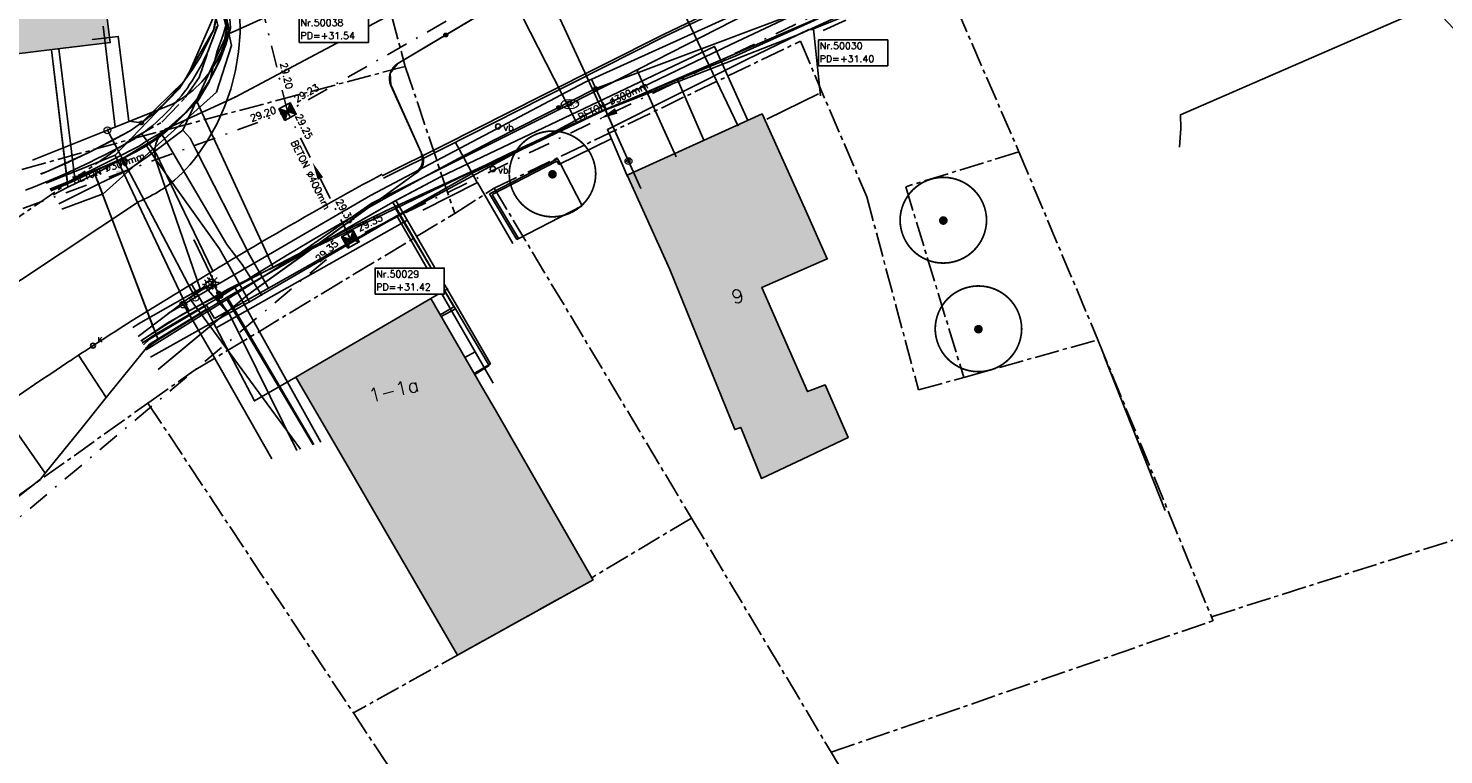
# Model space of a CAD drawing. Header units: metres. Extents: x 202952 to 203755, y 349031 to 349702.
# Tile 3 of 84: x 203058 to 203140, y 349266 to 349308. Entities that reach past the tile are written whole.
import ezdxf
from ezdxf.enums import TextEntityAlignment as Align

# ---------------------------------------------------------------- set-up
doc = ezdxf.new("R2010")
doc.units = ezdxf.units.M
doc.linetypes.add('1-200 CENTER', pattern=[4.28625, 2.8575, -0.47625, 0.47625, -0.47625])
doc.linetypes.add('1-200 DASHDOT', pattern=[2.54, 1.27, -0.635, 0, -0.635])
for name, color, linetype in [('bgt.onbegroeidterreindeel', 252, 'Continuous'), ('PH-ALG-WERKGRENS', 3, '1-200 WERKGRENS'), ('PH-BEST-BEBOUWING', 1, 'Continuous'), ('PH-BEST-BEBOUWING-ARCERING', 254, 'Continuous'), ('PH-BEST-HAAG-VERWIJDEREN', 96, '1-200 BLOKHAAG'), ('PH-BEST-HUISNUMMER', 7, 'Continuous'), ('PH-BEST-KADASTRALE-GRENS', 240, '1-200 CENTER'), ('PH-BEST-KL-DATA_EUROFIBER', 115, '1-200 EUROFIBER'), ('PH-BEST-KL-DATA_GEBROERDES van donk', 115, '1-200 DATA'), ('PH-BEST-KL-DATA_KPN', 115, '1-200 TELEFONIE-KPN'), ('PH-BEST-KL-DATA_ZIGGO BV', 115, '1-200 ZIGGO'), ('PH-BEST-KL-ET_MIDDENSPANNING_ENEXIS', 115, '1-200 MIDDENSPANNING'), ('PH-BEST-KL-GAS_HOGEDRUK_ENEXIS', 115, '1-200 GASLEIDING HOGE DRUK'), ('PH-BEST-KL-GAS_LAGEDRUK_ENEXIS', 115, '1-200 GASLEIDING LAGE DRUK'), ('PH-BEST-KL-LAAGSPANNING-ENEXIS', 115, '1-200 LAAGSPANNING'), ('PH-BEST-KL-WATER-WML', 115, '1-200 WML'), ('PH-BEST-KL-WATER-WML-buiten gebruik', 11, '1-200 WML'), ('PH-BEST-KOLK', 8, 'Continuous'), ('PH-BEST-LICHTMAST-HANDHAVENB', 6, 'Continuous'), ('PH-BEST-PUT-HANDHAVEN', 44, 'Continuous'), ('PH-BEST-RIO-HANDHAVEN-GEMENGD', 44, '1-200 DASHDOT'), ('PH-BEST-RIO-TEKST', 8, 'Continuous'), ('PH-BEST-RIO-TEKST-PUTTENSTAAT', 8, 'Continuous'), ('PH-BEST-RIO-TEKST-VLOEIVLAK', 8, 'Continuous'), ('PH-BEST-WEGDEEL', 254, 'Continuous'), ('PH-INM-BOOM-HANDHAVEN', 96, 'Continuous'), ('PH-INM-BRANDKRAAN', 6, 'Continuous'), ('PH-INM-KANTVERHARDING', 9, 'Continuous'), ('PH-INM-VERKEERSBORD', 6, 'Continuous')]:
    doc.layers.add(name, color=color, linetype=linetype)
doc.styles.add('ISO', font='ISO')
doc.styles.add('NLCS-ISO', font='txt')
doc.styles.add('RDL_MAATVOERING', font='romans.shx')
doc.styles.add('ROMANS', font='romans.shx')
doc.linetypes.add('1-200 BLOKHAAG', pattern='A,0,-0.035,[1,Gras.shx,S=5,R=0,X=0,Y=0.0025],-0.475', length=0.51)
doc.linetypes.add('1-200 DATA', pattern='A,1.5,-0.6,["DATA",ROMANS,S=0.24,R=0,X=-0.5,Y=-0.12],-0.3', length=2.4)
doc.linetypes.add('1-200 EUROFIBER', pattern='A,1.5,-0.6,["EURO",ROMANS,S=0.24,R=0,X=-0.5,Y=-0.12],-0.65', length=2.75)
doc.linetypes.add('1-200 GASLEIDING HOGE DRUK', pattern='A,1.5,-0.6,["GAS HD",ROMANS,S=0.24,R=0,X=-0.5,Y=-0.12],-1.1', length=3.2)
doc.linetypes.add('1-200 GASLEIDING LAGE DRUK', pattern='A,1.5,-0.6,["GAS LD",ROMANS,S=0.24,R=0,X=-0.5,Y=-0.12],-1', length=3.1)
doc.linetypes.add('1-200 LAAGSPANNING', pattern='A,1.5,-0.6,["LS",ROMANS,S=0.24,R=0,X=-0.45,Y=-0.12],-0.05', length=2.15)
doc.linetypes.add('1-200 MIDDENSPANNING', pattern='A,1.5,-0.6,["MS",ROMANS,S=0.24,R=0,X=-0.5,Y=-0.12],-0.05', length=2.15)
doc.linetypes.add('1-200 TELEFONIE-KPN', pattern='A,1.5,-0.6,["KPN",ROMANS,S=0.24,R=0,X=-0.5,Y=-0.12],-0.3', length=2.4)
doc.linetypes.add('1-200 WERKGRENS', pattern='A,1.5,-0.6,["WERK",ROMANS,S=0.24,R=0,X=-0.5,Y=-0.12],-0.45', length=2.55)
doc.linetypes.add('1-200 WML', pattern='A,1.5,-0.6,["WML",ROMANS,S=0.24,R=0,X=-0.5,Y=-0.12],-0.3', length=2.4)
doc.linetypes.add('1-200 ZIGGO', pattern='A,1.5,-0.6,["ZIGGO",ROMANS,S=0.24,R=0,X=-0.5,Y=-0.12],-0.65', length=2.75)

# ---------------------------------------------------------------- blocks, each defined once
blk = doc.blocks.new('SKL-WTB_HULP_OVERIG-SO')
at = {"color": 0, "linetype": 'ByBlock', "lineweight": 18}
for points in [[(-0.14, 0.14), (0.14, -0.14)], [(0.14, 0.14), (-0.14, -0.14)]]:
    blk.add_lwpolyline(points, dxfattribs=at)
at = {"color": 0, "linetype": 'ByBlock', "lineweight": 18, "style": 'NLCS-ISO', "flags": 1}
for tag, p in [('TYPE', (1.5, 0)), ('OMSCHRIJVING', (1.5, -3)), ('LABEL', (1.5, -1.5))]:
    blk.add_attdef(tag, p, '', height=1, dxfattribs=at)
blk = doc.blocks.new('SKL-WTB_HULP_MOF-SO')
at = {"linetype": 'ByBlock', "lineweight": 18}
h = blk.add_hatch(color=0, dxfattribs=at)
h.dxf.hatch_style = 1
h.paths.add_polyline_path([(-0.5625, 0, 1), (0.5625, 0, 1)])
at = {"color": 0, "linetype": 'ByBlock', "lineweight": 18}
blk.add_circle((0, 0), 0.5625, dxfattribs=at)
at = {"color": 0, "linetype": 'ByBlock', "lineweight": 18, "style": 'NLCS-ISO', "flags": 1}
for tag, p in [('TYPE', (1.5, 0)), ('OMSCHRIJVING', (1.5, -3)), ('LABEL', (1.5, -1.5))]:
    blk.add_attdef(tag, p, '', height=1, dxfattribs=at)
blk = doc.blocks.new('SKL-ET_OV_LICHTMAST-SO')
at = {"color": 0, "linetype": 'ByBlock', "lineweight": 18}
for points in [[(-1.25, 0), (-2, 0)], [(-1.41, 1.41), (-0.88, 0.88)], [(0, 2), (0, 1.25)], [(0.88, 0.88), (1.41, 1.41)], [(2, 0), (1.25, 0)], [(-1.41, -1.41), (-0.88, -0.88)], [(0, -1.25), (0, -2)], [(0.88, -0.88), (1.41, -1.41)]]:
    blk.add_lwpolyline(points, dxfattribs=at)
blk.add_circle((0, 0), 1, dxfattribs=at)
blk = doc.blocks.new('SKL-WTB_HULP_VERLOOP-SO')
at = {"color": 0, "linetype": 'ByBlock', "lineweight": 18}
for points in [[(0.44, 0.72), (-0.88, 0)], [(0.44, -0.72), (-0.88, 0)], [(0.44, -0.72), (0.44, 0.72)]]:
    blk.add_lwpolyline(points, dxfattribs=at)
blk.add_circle((0, 0), 1, dxfattribs=at)
at = {"color": 0, "linetype": 'ByBlock', "lineweight": 18, "style": 'NLCS-ISO', "flags": 1}
for tag, p in [('TYPE', (1.5, 0)), ('OMSCHRIJVING', (1.5, -3)), ('LABEL', (1.5, -1.5))]:
    blk.add_attdef(tag, p, '', height=1, dxfattribs=at)
blk = doc.blocks.new('SKL-WTB_HULP_T STUK-SO')
at = {"color": 0, "linetype": 'ByBlock', "lineweight": 18}
blk.add_circle((0, 0), 1, dxfattribs=at)
at = {"color": 0, "linetype": 'ByBlock', "lineweight": -2, "style": 'NLCS-ISO'}
blk.add_text('T', height=1, dxfattribs=at).set_placement((0, 0), align=Align.MIDDLE_CENTER)
at = {"color": 0, "linetype": 'ByBlock', "lineweight": 18, "style": 'NLCS-ISO', "flags": 1}
for tag, p in [('TYPE', (1.5, 0)), ('OMSCHRIJVING', (1.5, -3)), ('LABEL', (1.5, -1.5))]:
    blk.add_attdef(tag, p, '', height=1, dxfattribs=at)
blk = doc.blocks.new('SKL-WATER_BRANDKRAAN_BRANDPUT-SO')
at = {"color": 0, "linetype": 'ByBlock', "lineweight": 18}
blk.add_ellipse((0, 0), major_axis=(2.5, 0), ratio=0.54, dxfattribs=at)
at = {"color": 0, "linetype": 'ByBlock', "lineweight": 18, "style": 'NLCS-ISO'}
blk.add_text('bk', height=1.5, dxfattribs=at).set_placement((0.16, 0), align=Align.MIDDLE_CENTER)
blk = doc.blocks.new('*U50')
blk.add_circle((0, 0), 0.142)
at = {"ltscale": 0.05, "style": 'ROMANS'}
blk.add_text('K', height=0.3, dxfattribs=at).set_placement((0.277, 0.195))
blk = doc.blocks.new('*U26')
h = blk.add_hatch(color=256)
h.paths.add_polyline_path([(0, 0), (-0.375, 0.375), (-0.375, -0.375)])
h.paths.add_polyline_path([(0.375, 0.375), (0, 0), (0.375, -0.375)])
for p, q in [((-0.375, -0.375), (0.375, 0.375)), ((-0.375, 0.375), (0.375, -0.375))]:
    blk.add_line(p, q)
blk.add_lwpolyline([(-0.375, -0.375), (0.375, -0.375), (0.375, 0.375), (-0.375, 0.375)], close=True)
blk = doc.blocks.new('Materialisatie')
blk.add_solid([(-1.04, 0.173), (-1.04, -0.173), (0, 0)])
at = {"style": 'ROMANS'}
blk.add_attdef('MATERIALISATIE', (-2.631, 0.657), '', height=0.4, dxfattribs=at)
blk = doc.blocks.new('Puttenstaat bestaand')
blk.add_wipeout([(0, 0), (4, 0), (4, 1.5), (0, 1.5)])
blk.add_lwpolyline([(0, 0), (4, 0), (4, 1.5), (0, 1.5)], close=True)
at = {"style": 'ROMANS'}
for tag, p in [('NR', (0.066, 0.955)), ('PD', (0.066, 0.203))]:
    blk.add_attdef(tag, p, '', height=0.4, dxfattribs=at)
blk = doc.blocks.new('Lichtmast 2')
at = {"flags": 128}
for points in [[(-0.5, 0), (-0.25, 0)], [(-0.35, 0.35), (-0.18, 0.18)], [(0, 0.25), (0, 0.5)], [(0.18, 0.18), (0.35, 0.35)], [(0.25, 0), (0.5, 0)], [(-0.35, -0.35), (-0.18, -0.18)], [(0, -0.5), (0, -0.25)], [(0.18, -0.18), (0.35, -0.35)]]:
    blk.add_lwpolyline(points, dxfattribs=at)
blk.add_circle((0, 0), 0.25)
blk = doc.blocks.new('*U27')
blk.add_circle((0, 0), 0.15)
at = {"style": 'RDL_MAATVOERING'}
blk.add_text('vb', height=0.4, dxfattribs=at).set_placement((0.302, -0.254))
blk = doc.blocks.new('66')
at = {"color": 0}
blk.add_circle((0, 0), 0.25, dxfattribs=at)
at = {"color": 0, "style": 'RDL_MAATVOERING'}
blk.add_attdef('66', (0.6, 0), '', height=0.4, rotation=3, dxfattribs=at)
blk = doc.blocks.new('*U45')
at = {"const_width": 0.1}
blk.add_lwpolyline([(-2.5, 0.004, 0.990403), (2.5, 0.03, 0.990403), (-2.5, 0.018)], format="xyb", dxfattribs=at)
at = {"linetype": 'Continuous', "const_width": 0.25}
blk.add_lwpolyline([(-0.125, 0, 1), (0.125, 0, 1)], format="xyb", close=True, dxfattribs=at)

msp = doc.modelspace()

# ---------------------------------------------------------------- hatches: boundary and pattern name
at = {"layer": 'PH-BEST-BEBOUWING-ARCERING'}
for points in [[(203054.524, 349316.481), (203050.169, 349315.668), (203049.576, 349319.159), (203054.23, 349319.854), (203054.171, 349320.538), (203053.696, 349325.986), (203054.39, 349326.08), (203060.35, 349326.74), (203060.542, 349325.008), (203060.57, 349324.751), (203061.38, 349317.43), (203060.47, 349317.26), (203060.83, 349314.39), (203061.6, 349314.49), (203061.697, 349313.727), (203062.54, 349307.07), (203059.187, 349306.663), (203055.87, 349306.26), (203055.15, 349312.22), (203055.029, 349313.371), (203055.953, 349313.684), (203055.532, 349316.559)], [(203094.89, 349293.94), (203092.42, 349299.41), (203100.22, 349302.94), (203102.69, 349297.47), (203103.983, 349294.558), (203100.197, 349292.914), (203102.849, 349286.883), (203103.858, 349287.275), (203105.192, 349284.231), (203102.548, 349282.986), (203100.175, 349281.868), (203098.992, 349284.811), (203098.639, 349284.689), (203095.885, 349291.485)], [(203082.614, 349271.648), (203078.46, 349278.785), (203076.28, 349282.53), (203073.26, 349287.72), (203073.957, 349288.125), (203077.772, 349290.346), (203081.06, 349292.26), (203084.08, 349287.07), (203084.78, 349285.851), (203087.642, 349280.868), (203090.367, 349276.123), (203090.443, 349275.992)]]:
    msp.add_hatch(color=256, dxfattribs=at).paths.add_polyline_path(points)

# ---------------------------------------------------------------- linework, layer by layer
at = {"layer": 'bgt.onbegroeidterreindeel'}
msp.add_lwpolyline([(203123.514, 349280), (203120, 349288.937)], dxfattribs=at)
at = {"layer": 'PH-ALG-WERKGRENS'}
msp.add_lwpolyline([(203090.218, 349320.286), (203098.841, 349302.242)], dxfattribs=at)
at = {"layer": 'PH-BEST-BEBOUWING'}
for points in [[(203054.524, 349316.481), (203050.169, 349315.668), (203049.576, 349319.159), (203054.23, 349319.854), (203054.171, 349320.538), (203053.696, 349325.986), (203054.39, 349326.08), (203060.35, 349326.74), (203060.542, 349325.008), (203060.57, 349324.751), (203061.38, 349317.43), (203060.47, 349317.26), (203060.83, 349314.39), (203061.6, 349314.49), (203061.697, 349313.727), (203062.54, 349307.07), (203059.187, 349306.663), (203055.87, 349306.26), (203055.15, 349312.22), (203055.029, 349313.371), (203055.953, 349313.684), (203055.532, 349316.559), (203054.524, 349316.481)], [(203094.89, 349293.94), (203092.42, 349299.41), (203100.22, 349302.94), (203102.69, 349297.47), (203103.983, 349294.558), (203100.197, 349292.914), (203102.849, 349286.883), (203103.858, 349287.275), (203105.192, 349284.231), (203102.548, 349282.986), (203100.175, 349281.868), (203098.992, 349284.811), (203098.639, 349284.689), (203095.885, 349291.485), (203094.89, 349293.94)]]:
    msp.add_lwpolyline(points, close=True, dxfattribs=at)
at = {"layer": 'PH-BEST-KADASTRALE-GRENS', "ltscale": 0.5}
for p, q in [((203103.755, 349307.763), (203110.632, 349310.963)), ((203110.632, 349310.963), (203115.065, 349300.748)), ((203078.236, 349310.719), (203079.586, 349305.692)), ((203084.736, 349298.642), (203102.431, 349307.147)), ((203063.8, 349301.494), (203079.586, 349305.692)), ((203079.586, 349305.692), (203082.446, 349297.177)), ((203053.299, 349298.6), (203063.8, 349301.494)), ((203115.065, 349300.748), (203119.629, 349289.88)), ((203082.446, 349297.177), (203084.736, 349298.642)), ((203084.736, 349298.642), (203096.131, 349279.57)), ((203111.875, 349287.71), (203119.629, 349289.88)), ((203119.629, 349289.88), (203126.195, 349273.858)), ((203046.493, 349273.213), (203064.71, 349286.222)), ((203064.71, 349286.222), (203076.592, 349268.307)), ((203126.195, 349273.858), (203147.053, 349280.487)), ((203104.211, 349266.025), (203126.289, 349273.634)), ((203126.195, 349273.858), (203126.289, 349273.634)), ((203104.211, 349266.025), (203113.995, 349249.601))]:
    msp.add_line(p, q, dxfattribs=at)
for points in [[(203063.8, 349301.494), (203065.509, 349302.461), (203066.864, 349303.889), (203067.668, 349305.041), (203068.272, 349306.797), (203068.751, 349308.052), (203065.577, 349321.078)], [(203102.431, 349307.147), (203106.273, 349298.144), (203109.257, 349286.978), (203111.875, 349287.71)], [(202982.721, 349229.788), (203008.809, 349257.319), (203033.451, 349280.569), (203063.8, 349301.494)], [(203115.065, 349300.748), (203108.519, 349298.733), (203111.875, 349287.71)], [(203064.71, 349286.222), (203067.391, 349288.099), (203082.446, 349297.177)], [(203096.131, 349279.57), (203090.367, 349276.123), (203090.443, 349275.992), (203076.592, 349268.307)], [(203096.131, 349279.57), (203101.66, 349270.308), (203104.211, 349266.025)], [(203076.592, 349268.307), (203094.576, 349240.947), (203090.986, 349238.414)]]:
    msp.add_lwpolyline(points, dxfattribs=at)
at = {"layer": 'PH-BEST-KL-DATA_EUROFIBER'}
for points in [[(203090.999, 349303.101), (203102.377, 349307.548), (203110.665, 349311.373), (203113.033, 349312.418), (203113.034, 349312.419), (203114.244, 349312.952), (203115.665, 349313.579), (203122.924, 349316.782), (203129.067, 349319.491), (203148.833, 349328.21), (203150.212, 349328.818), (203154.002, 349330.094)], [(203066.728, 349302.008), (203069.27, 349307.527), (203069.772, 349307.755), (203076.16, 349310.652), (203076.602, 349311.028), (203076.063, 349311.662), (203075.516, 349312.949), (203072.419, 349325.394)], [(203090.999, 349303.101), (203090.079, 349305.091), (203087.36, 349310.983), (203086.896, 349311.988), (203095.205, 349316.21), (203097.105, 349317.284), (203103.862, 349320.82), (203104.783, 349321.507)], [(203079.096, 349297.043), (203083.577, 349299.571), (203088.237, 349301.788), (203090.711, 349302.964)], [(203090.711, 349302.964), (203090.999, 349303.101)], [(203061.955, 349298.948), (203063.545, 349299.687), (203064.709, 349300.483), (203066.728, 349302.008)], [(203066.728, 349302.008), (203067.158, 349301.54)], [(203067.158, 349301.54), (203067.509, 349300.851), (203070.608, 349294.762), (203071.681, 349292.86), (203068.57, 349291.105)], [(203059.555, 349297.742), (203061.955, 349298.948)], [(203071.681, 349292.86), (203079.096, 349297.043)], [(203079.096, 349297.043), (203083.625, 349289.19)], [(203064.45, 349289.583), (203064.81, 349289.912), (203067.985, 349291.816), (203068.102, 349291.882), (203068.57, 349291.105)], [(203083.625, 349289.19), (203083.04, 349288.85)], [(203083.625, 349289.19), (203084.668, 349287.382)]]:
    msp.add_lwpolyline(points, dxfattribs=at)
at = {"layer": 'PH-BEST-KL-DATA_GEBROERDES van donk'}
for points in [[(203089.221, 349302.328), (203089.481, 349302.44), (203095.316, 349304.969), (203112.95, 349312.61), (203115.385, 349313.69), (203150.139, 349329.005), (203156.478, 349331.14), (203158.186, 349331.715), (203159.202, 349331.981), (203164.607, 349333.397), (203168.36, 349334.381), (203173.059, 349335.612), (203175.278, 349336.194), (203175.402, 349335.697)], [(203088.632, 349304.111), (203085.462, 349310.353)], [(203069.118, 349309.722), (203068.923, 349309.666), (203069.277, 349308.25), (203069.067, 349307.516)], [(203069.067, 349307.516), (203068.705, 349306.519), (203068.269, 349304.821), (203067.556, 349303.623), (203068.159, 349302.305), (203068.158, 349302.305)], [(203059.044, 349298.593), (203060.143, 349299.032), (203060.491, 349299.208), (203059.554, 349306.708)], [(203095.316, 349304.969), (203096.855, 349301.417)], [(203067.556, 349303.623), (203065.765, 349302.017), (203064.658, 349301.392), (203064.205, 349301.078), (203062.757, 349300.349), (203060.491, 349299.208)], [(203089.481, 349302.44), (203088.632, 349304.111)], [(203068.158, 349302.305), (203071.512, 349295.041)], [(203085.524, 349300.607), (203089.221, 349302.328)], [(203079.028, 349297.468), (203080.703, 349298.275), (203083.55, 349299.647), (203085.524, 349300.607)], [(203075.004, 349295.529), (203079.028, 349297.468)], [(203079.028, 349297.468), (203082.49, 349291.664), (203084.385, 349288.488), (203084.437, 349288.401), (203083.618, 349287.865)], [(203071.962, 349294.063), (203074.942, 349295.499), (203075.004, 349295.529)], [(203071.512, 349295.041), (203071.962, 349294.063)], [(203069.701, 349292.974), (203071.962, 349294.063)], [(203064.334, 349289.777), (203064.443, 349289.897), (203065.819, 349290.839), (203069.392, 349292.825), (203069.701, 349292.974), (203074.709, 349283.961)], [(203082.49, 349291.664), (203081.665, 349291.22)]]:
    msp.add_lwpolyline(points, dxfattribs=at)
at = {"layer": 'PH-BEST-KL-DATA_KPN'}
for points in [[(203065.539, 349301.741), (203066.249, 349302.345), (203066.906, 349303.008), (203067.504, 349303.723), (203068.04, 349304.486), (203068.509, 349305.292), (203068.909, 349306.134), (203069.236, 349307.007), (203069.489, 349307.905), (203069.451, 349308.457), (203069.372, 349309.005), (203069.252, 349309.546), (203069.092, 349310.076), (203066.672, 349320.495)], [(203104.362, 349309.787), (203104.348, 349309.779), (203098.406, 349306.949), (203090.689, 349303.236), (203078.493, 349296.667), (203071.288, 349292.472)], [(203064.632, 349301.103), (203065.094, 349301.41), (203065.539, 349301.741)], [(203065.54, 349301.741), (203065.783, 349301.328)], [(203065.783, 349301.328), (203069.28, 349295.39)], [(203059.067, 349298.555), (203063.378, 349300.421), (203064.016, 349300.742), (203064.632, 349301.103)], [(203064.632, 349301.103), (203065.194, 349300.275), (203068.85, 349295.135), (203070.587, 349292.067)], [(203067.108, 349292.308), (203067.11, 349292.31), (203068.056, 349292.914), (203068.546, 349293.227), (203067.381, 349295.637)], [(203069.28, 349295.39), (203070.155, 349294.243), (203071.288, 349292.473)], [(203069.378, 349291.394), (203068.056, 349292.914), (203067.996, 349292.983), (203067.11, 349292.31), (203067.104, 349292.305)], [(203067.104, 349292.305), (203064.159, 349290.069)], [(203073.542, 349283.56), (203068.242, 349290.76), (203067.104, 349292.305), (203067.104, 349292.306)], [(203071.288, 349292.472), (203070.694, 349292.127), (203070.587, 349292.067), (203070.586, 349292.067)], [(203069.378, 349291.393), (203068.242, 349290.76), (203064.871, 349288.882)], [(203070.586, 349292.067), (203069.378, 349291.393)]]:
    msp.add_lwpolyline(points, dxfattribs=at)
at = {"layer": 'PH-BEST-KL-DATA_ZIGGO BV'}
for points in [[(203074.246, 349295.189), (203080.19, 349299.491), (203080.513, 349299.884), (203080.6, 349300.213), (203080.514, 349300.714), (203078.696, 349304.756), (203078.712, 349305.297), (203078.882, 349305.618), (203079.155, 349305.857), (203087.316, 349310.711), (203094.911, 349314.696), (203104.691, 349318.968), (203110.294, 349321.258), (203119.837, 349325.494), (203123.281, 349326.906), (203132.407, 349330.333), (203135.907, 349331.735), (203154.278, 349338.103)], [(203065.605, 349323.052), (203067.451, 349315.25), (203069.263, 349307.886), (203069.194, 349307.378)], [(203065.611, 349323.054), (203069.263, 349307.886), (203069.085, 349306.869), (203068.754, 349305.859), (203068.274, 349304.872), (203067.653, 349303.923)], [(203141.278, 349306.828), (203140.803, 349307.231), (203138.927, 349309.206), (203124.402, 349302.894), (203124.426, 349302.128), (203124.352, 349301.014)], [(203069.085, 349306.869), (203068.939, 349306.362), (203068.754, 349305.859)], [(203069.194, 349307.378), (203069.085, 349306.869)], [(203059.131, 349306.656), (203060.092, 349298.699)], [(203059.131, 349306.656), (203060.059, 349298.973)], [(203099.4, 349302.569), (203097.47, 349306.843), (203081.66, 349299.323), (203079.052, 349297.936)], [(203068.754, 349305.859), (203068.532, 349305.362), (203068.274, 349304.872), (203067.981, 349304.392)], [(203067.653, 349303.923), (203066.9, 349303.025), (203066.026, 349302.193), (203065.045, 349301.439), (203063.378, 349300.441)], [(203067.981, 349304.392), (203067.653, 349303.923), (203067.292, 349303.467)], [(203066.9, 349303.025), (203066.477, 349302.6), (203066.026, 349302.193)], [(203067.292, 349303.467), (203066.9, 349303.025)], [(203066.026, 349302.193), (203065.548, 349301.805), (203065.045, 349301.439)], [(203065.045, 349301.439), (203064.518, 349301.095)], [(203060.068, 349298.9), (203063.378, 349300.441)], [(203064.518, 349301.095), (203063.971, 349300.774), (203061.645, 349299.468)], [(203063.378, 349300.441), (203061.645, 349299.468)], [(203080.19, 349299.491), (203070.493, 349292.473), (203065.297, 349288.172)], [(203059.099, 349298.502), (203060.068, 349298.9)], [(203060.092, 349298.699), (203059.239, 349298.269)], [(203060.059, 349298.973), (203060.068, 349298.9)], [(203060.068, 349298.9), (203060.092, 349298.699)], [(203060.092, 349298.699), (203061.645, 349299.468)], [(203065.298, 349289.871), (203061.645, 349299.468)], [(203065.041, 349290.546), (203061.796, 349299.072)], [(203069.295, 349292.352), (203078.877, 349297.843), (203081.66, 349299.323)], [(203079.052, 349297.936), (203078.877, 349297.843)], [(203079.052, 349297.936), (203084.512, 349288.484), (203083.575, 349287.938)], [(203078.877, 349297.843), (203074.246, 349295.189)], [(203081.601, 349291.329), (203082.397, 349291.793), (203078.877, 349297.843)], [(203074.246, 349295.189), (203069.295, 349292.352)], [(203070.493, 349292.473), (203074.246, 349295.189)], [(203069.295, 349292.352), (203065.298, 349289.871)], [(203069.295, 349292.352), (203074.3, 349283.821)], [(203069.295, 349292.352), (203069.639, 349291.766)], [(203069.639, 349291.766), (203070.493, 349292.473)], [(203065.297, 349288.172), (203069.639, 349291.766)], [(203069.639, 349291.766), (203074.3, 349283.821)], [(203065.298, 349289.871), (203064.568, 349289.387)], [(203065.298, 349289.871), (203064.569, 349289.385)]]:
    msp.add_lwpolyline(points, dxfattribs=at)
at = {"layer": 'PH-BEST-KL-ET_MIDDENSPANNING_ENEXIS'}
for points in [[(203174.675, 349345.123), (203163.599, 349341.139), (203156.62, 349338.882), (203151.438, 349337.148), (203135.907, 349331.735), (203132.407, 349330.333), (203123.281, 349326.906), (203119.837, 349325.494), (203110.294, 349321.258), (203104.691, 349318.968), (203094.911, 349314.696), (203087.316, 349310.711), (203081.929, 349307.508)], [(203081.929, 349307.508), (203079.155, 349305.857), (203078.722, 349305.294), (203078.756, 349304.584)], [(203080.19, 349299.491), (203080.337, 349299.59), (203080.461, 349299.717), (203080.556, 349299.866), (203080.619, 349300.032), (203080.646, 349300.207), (203080.637, 349300.384), (203080.593, 349300.555), (203080.514, 349300.714), (203078.756, 349304.584), (203078.7, 349304.756), (203078.676, 349304.936), (203078.683, 349305.117), (203078.722, 349305.294), (203078.791, 349305.461), (203078.888, 349305.614), (203079.011, 349305.747), (203079.155, 349305.857)], [(203080.514, 349300.714), (203080.619, 349300.032), (203080.19, 349299.491), (203070.493, 349292.473), (203065.298, 349288.17)]]:
    msp.add_lwpolyline(points, dxfattribs=at)
at = {"layer": 'PH-BEST-KL-GAS_HOGEDRUK_ENEXIS'}
msp.add_lwpolyline([(203063.845, 349290.591), (203064.301, 349290.882), (203067.735, 349292.835), (203065.146, 349300.33), (203065.104, 349300.616), (203065.11, 349300.906), (203065.163, 349301.19), (203065.263, 349301.462), (203065.45, 349301.774), (203065.698, 349302.041), (203069.75, 349303.916), (203079.343, 349308.997), (203086.041, 349313.859), (203091.019, 349316.22), (203095.987, 349318.367), (203096.869, 349318.81), (203103.981, 349321.883), (203109.489, 349324.355), (203119.082, 349328.397), (203122.495, 349329.904), (203131.57, 349333.525), (203135.032, 349334.813), (203151.328, 349340.07)], dxfattribs=at)
at = {"layer": 'PH-BEST-KL-GAS_LAGEDRUK_ENEXIS'}
for points in [[(203066.264, 349321.749), (203069.389, 349307.901), (203069.22, 349307.219), (203068.975, 349306.56), (203068.659, 349305.932), (203068.274, 349305.344), (203067.827, 349304.802), (203067.322, 349304.314), (203066.765, 349303.884), (203066.164, 349303.52), (203062.375, 349302)], [(203098.337, 349308.564), (203089.991, 349304.787), (203077.589, 349298.223), (203067.453, 349292.323)], [(203062.827, 349302.181), (203062.118, 349308.025)], [(203090.352, 349304.95), (203092.495, 349300.213)], [(203058.043, 349300.262), (203062.375, 349302)], [(203063.304, 349300.229), (203062.375, 349302)], [(203067.453, 349292.323), (203063.304, 349300.229)], [(203092.495, 349300.213), (203093.196, 349298.667)], [(203067.453, 349292.323), (203066.761, 349291.92)], [(203066.761, 349291.92), (203065.897, 349291.417)], [(203071.881, 349282.99), (203068.408, 349289.099), (203066.761, 349291.92)]]:
    msp.add_lwpolyline(points, dxfattribs=at)
at = {"layer": 'PH-BEST-KL-LAAGSPANNING-ENEXIS'}
for points in [[(203152.065, 349329.585), (203112.274, 349312.569), (203090.6, 349304.404), (203084.677, 349301.398), (203082.665, 349300.359), (203080.665, 349299.295), (203078.676, 349298.205), (203076.699, 349297.092), (203074.735, 349295.953), (203072.784, 349294.79), (203070.845, 349293.603), (203068.92, 349292.392), (203066.91, 349291.237), (203065.086, 349290.161), (203064.386, 349289.69)], [(203068.567, 349309.97), (203068.637, 349309.702), (203068.684, 349309.429), (203068.709, 349309.153), (203068.711, 349308.876), (203068.691, 349308.599), (203068.648, 349308.325), (203068.583, 349308.056), (203068.496, 349307.793), (203068.147, 349307.008), (203067.745, 349306.248), (203067.291, 349305.518), (203066.789, 349304.82), (203066.239, 349304.159), (203065.646, 349303.537), (203065.011, 349302.958), (203064.338, 349302.423)], [(203068.711, 349308.876), (203068.496, 349307.793), (203066.789, 349304.82), (203064.338, 349302.423), (203064.017, 349302.193), (203063.688, 349301.973), (203061.304, 349300.718), (203058.854, 349299.598), (203058.51, 349299.484)], [(203064.338, 349302.423), (203063.619, 349302.52), (203062.998, 349307.427), (203061.509, 349307.247)], [(203090.6, 349304.404), (203092.79, 349299.572), (203093.197, 349298.664)], [(203063.688, 349301.973), (203062.505, 349301.329), (203061.304, 349300.718), (203060.087, 349300.141), (203058.854, 349299.598), (203058.52, 349299.467)], [(203068.796, 349292.596), (203068.429, 349293.195)], [(203068.746, 349292.293), (203069.464, 349291.295), (203073.323, 349283.485)], [(203068.92, 349292.392), (203068.796, 349292.596)]]:
    msp.add_lwpolyline(points, dxfattribs=at)
at = {"layer": 'PH-BEST-KL-WATER-WML'}
for points in [[(203064.619, 349289.302), (203069.267, 349292.216), (203073.217, 349294.692), (203077.661, 349297.791), (203089.097, 349303.502), (203093.146, 349305.575), (203104.806, 349311.546), (203110.333, 349314.186), (203118.185, 349317.938), (203123.533, 349320.312), (203124.029, 349320.532), (203132.824, 349324.437), (203134.975, 349325.271), (203135.083, 349325.313), (203142.546, 349328.207)], [(203065.817, 349323.125), (203067.485, 349316.33), (203068.418, 349312.08), (203069.554, 349306.903), (203068.68, 349304.211), (203062.131, 349298.314), (203059.741, 349297.432)], [(203062.812, 349300.561), (203065.189, 349303.021), (203066.518, 349304.397), (203067.055, 349305.24), (203068.536, 349308.63), (203068.51, 349309.63), (203068.223, 349310.782), (203067.989, 349311.723), (203065.204, 349322.914)], [(203093.146, 349305.575), (203093.106, 349305.545), (203092.987, 349305.453), (203094.595, 349301.9)], [(203094.595, 349301.9), (203095.243, 349300.468)], [(203058.836, 349298.941), (203062.071, 349300.259), (203062.812, 349300.561)], [(203067.074, 349291.557), (203066.692, 349292.372), (203062.812, 349300.561)], [(203069.267, 349292.216), (203069.381, 349292.052)], [(203064.31, 349289.817), (203066.598, 349291.28), (203067.074, 349291.557)], [(203069.381, 349292.052), (203074.265, 349283.809)]]:
    msp.add_lwpolyline(points, dxfattribs=at)
at = {"layer": 'PH-BEST-KL-WATER-WML-buiten gebruik'}
msp.add_lwpolyline([(203142.802, 349326.006), (203135.993, 349322.965), (203124.612, 349317.883), (203120.097, 349315.867), (203117.223, 349314.584), (203111.664, 349312.102), (203103.622, 349308.511), (203098.697, 349306.312), (203095.178, 349304.865), (203093.782, 349304.291), (203090.771, 349303.054), (203085.438, 349300.531), (203078.463, 349297.334), (203074.172, 349295.242), (203069.133, 349292.625), (203068.747, 349292.425), (203067.074, 349291.557)], dxfattribs=at)
at = {"layer": 'PH-BEST-RIO-HANDHAVEN-GEMENGD'}
for p, q in [((203072.78, 349303.08), (203051.18, 349391.95)), ((203109.49, 349323.97), (203072.78, 349303.08)), ((203104.54, 349309.28), (203076.42, 349295.69)), ((203055.01, 349296.57), (203072.78, 349303.08)), ((203076.42, 349295.69), (203072.78, 349303.08)), ((203025.56, 349252.95), (203076.42, 349295.69))]:
    msp.add_line(p, q, dxfattribs=at)
at = {"layer": 'PH-BEST-WEGDEEL'}
for points in [[(203070.027, 349308.711), (203070.039, 349307.616), (203069.957, 349306.525), (203069.779, 349305.445), (203069.509, 349304.384), (203069.148, 349303.351), (203068.698, 349302.352), (203068.163, 349301.397), (203067.547, 349300.492), (203067.349, 349300.244), (203067.144, 349300.003), (203066.931, 349299.768), (203066.71, 349299.54), (203066.482, 349299.319), (203066.247, 349299.106), (203066.024, 349298.916), (203065.201, 349300.618), (203064.359, 349301.793), (203064.573, 349301.951), (203064.783, 349302.115), (203064.989, 349302.283), (203065.191, 349302.456), (203065.389, 349302.633), (203065.583, 349302.815), (203065.772, 349303.001), (203065.957, 349303.192), (203066.138, 349303.387), (203066.314, 349303.586), (203066.486, 349303.79), (203066.653, 349303.997), (203066.815, 349304.208), (203066.973, 349304.423), (203067.125, 349304.641), (203067.272, 349304.863), (203067.414, 349305.088), (203067.55, 349305.316), (203067.681, 349305.547), (203067.807, 349305.781), (203067.928, 349306.018), (203068.043, 349306.258), (203068.153, 349306.5), (203068.257, 349306.745), (203068.355, 349306.992), (203068.447, 349307.242), (203068.534, 349307.493), (203068.615, 349307.747), (203068.69, 349308.002)], [(203078.26, 349299.463), (203077.942, 349299.291), (203077.524, 349299.064), (203077.107, 349298.836), (203076.69, 349298.607), (203076.274, 349298.378), (203075.858, 349298.148), (203075.443, 349297.917), (203075.028, 349297.685), (203074.614, 349297.452), (203074.2, 349297.218), (203073.787, 349296.984), (203073.374, 349296.748), (203072.961, 349296.512), (203072.549, 349296.274), (203072.138, 349296.036), (203071.727, 349295.797), (203071.317, 349295.557), (203070.907, 349295.316), (203070.681, 349295.183), (203070.31, 349294.963), (203069.939, 349294.743), (203069.568, 349294.522), (203069.198, 349294.3), (203068.828, 349294.077), (203068.459, 349293.854), (203066.024, 349298.916), (203066.247, 349299.106), (203066.482, 349299.319), (203066.71, 349299.54), (203066.931, 349299.768), (203067.144, 349300.003), (203067.349, 349300.244), (203067.547, 349300.492), (203068.163, 349301.397), (203068.698, 349302.352), (203069.148, 349303.351), (203069.509, 349304.384), (203069.779, 349305.445), (203069.957, 349306.525), (203070.039, 349307.616), (203070.027, 349308.711)], [(203057.633, 349298.529), (203058.098, 349298.711), (203058.561, 349298.898), (203059.022, 349299.09), (203059.48, 349299.287), (203059.937, 349299.488), (203060.392, 349299.694), (203060.844, 349299.905), (203061.295, 349300.12), (203061.743, 349300.34), (203062.189, 349300.565), (203062.633, 349300.794), (203063.074, 349301.028), (203063.513, 349301.266), (203063.949, 349301.509), (203064.018, 349301.555), (203064.087, 349301.602), (203064.156, 349301.649), (203064.224, 349301.696), (203064.292, 349301.744), (203064.359, 349301.793), (203065.201, 349300.618), (203066.024, 349298.916), (203065.882, 349298.814), (203065.738, 349298.715), (203065.592, 349298.619), (203065.445, 349298.525), (203065.296, 349298.434), (203065.145, 349298.346), (203064.987, 349298.257), (203064.827, 349298.171), (203064.665, 349298.088), (203064.502, 349298.008), (203064.338, 349297.931), (203064.172, 349297.857), (203052.91, 349290.395)], [(203052.91, 349290.395), (203064.172, 349297.857), (203064.338, 349297.931), (203064.502, 349298.008), (203064.665, 349298.088), (203064.827, 349298.171), (203064.987, 349298.257), (203065.145, 349298.346), (203065.296, 349298.434), (203065.445, 349298.525), (203065.592, 349298.619), (203065.738, 349298.715), (203065.882, 349298.814), (203066.024, 349298.916), (203068.459, 349293.854), (203067.231, 349293.1), (203063.796, 349290.991), (203063.48, 349290.791), (203063.164, 349290.59), (203062.849, 349290.388), (203062.534, 349290.186), (203062.219, 349289.983), (203061.905, 349289.779), (203061.702, 349289.648), (203061.5, 349289.516), (203061.298, 349289.384), (203061.096, 349289.252), (203060.894, 349289.119), (203060.693, 349288.986), (203060.582, 349288.913), (203060.471, 349288.84), (203060.36, 349288.767), (203060.249, 349288.693), (203060.138, 349288.62), (203060.027, 349288.546), (203059.716, 349288.338), (203059.405, 349288.13), (203059.094, 349287.921), (203058.784, 349287.712), (203058.474, 349287.502), (203058.164, 349287.291), (203057.855, 349287.08), (203057.546, 349286.868)], [(203079.737, 349296.82), (203068.652, 349290.567), (203068.382, 349291.082), (203068.087, 349291.643), (203067.231, 349293.1), (203068.459, 349293.854), (203068.828, 349294.077), (203069.198, 349294.3), (203069.568, 349294.522), (203069.939, 349294.743), (203070.31, 349294.963), (203070.681, 349295.183), (203070.907, 349295.316), (203071.317, 349295.557), (203071.727, 349295.797), (203072.138, 349296.036), (203072.549, 349296.274), (203072.961, 349296.512), (203073.374, 349296.748), (203073.787, 349296.984), (203074.2, 349297.218), (203074.614, 349297.452), (203075.028, 349297.685), (203075.443, 349297.917), (203075.858, 349298.148), (203076.274, 349298.378), (203076.69, 349298.607), (203077.107, 349298.836), (203077.524, 349299.064), (203077.942, 349299.291), (203078.26, 349299.463)], [(203082.071, 349292.855), (203081.06, 349292.26), (203077.772, 349290.346), (203073.957, 349288.125), (203073.26, 349287.72), (203070.87, 349286.345), (203068.652, 349290.567), (203079.737, 349296.82)], [(203056.161, 349285.908), (203058.776, 349282.167), (203058.497, 349281.821), (203049.533, 349274.761)]]:
    msp.add_lwpolyline(points, dxfattribs=at)
for points in [[(203062.306, 349286.538), (203060.693, 349288.986), (203060.894, 349289.119), (203061.096, 349289.252), (203061.298, 349289.384), (203061.5, 349289.516), (203061.702, 349289.648), (203061.905, 349289.779), (203062.219, 349289.983), (203062.534, 349290.186), (203062.849, 349290.388), (203063.164, 349290.59), (203063.48, 349290.791), (203063.796, 349290.991), (203067.231, 349293.1), (203068.087, 349291.643), (203067.733, 349291.426), (203064.8, 349289.627), (203062.306, 349286.538)], [(203058.776, 349282.167), (203056.161, 349285.908), (203056.315, 349286.016), (203056.622, 349286.23), (203056.93, 349286.443), (203057.238, 349286.656), (203057.546, 349286.868), (203057.855, 349287.08), (203058.164, 349287.291), (203058.474, 349287.502), (203058.784, 349287.712), (203059.094, 349287.921), (203059.405, 349288.13), (203059.716, 349288.338), (203060.027, 349288.546), (203060.138, 349288.62), (203060.249, 349288.693), (203060.36, 349288.767), (203060.471, 349288.84), (203060.582, 349288.913), (203060.693, 349288.986), (203062.306, 349286.538), (203060.93, 349284.834), (203058.776, 349282.167)]]:
    msp.add_lwpolyline(points, close=True, dxfattribs=at)
at = {"layer": 'PH-INM-KANTVERHARDING'}
for p, q in [((203082.47, 349301.323), (203083.743, 349298.979)), ((203091.5, 349301.507), (203088.472, 349300.01)), ((203088.392, 349300.351), (203084.469, 349298.327)), ((203088.562, 349300.055), (203088.392, 349300.351)), ((203088.353, 349300.218), (203084.609, 349298.286)), ((203088.472, 349300.01), (203088.353, 349300.218)), ((203088.562, 349300.055), (203089.812, 349297.632)), ((203083.758, 349298.987), (203080.611, 349297.381)), ((203083.758, 349298.987), (203085.813, 349295.449)), ((203084.469, 349298.327), (203086.041, 349295.686)), ((203084.609, 349298.286), (203086.127, 349295.738)), ((203086.041, 349295.686), (203089.812, 349297.632))]:
    msp.add_line(p, q, dxfattribs=at)
at = {"layer": 'PH-INM-KANTVERHARDING', "flags": 128}
for points in [[(203113.166, 349311.974), (203111.782, 349315.086, 0.569831), (203111.123, 349315.312), (203105.212, 349312.648), (203100.693, 349310.504), (203094.515, 349307.545), (203087.497, 349304.015), (203081.828, 349301.135), (203078.257, 349299.355)], [(203113.028, 349311.913), (203111.638, 349315.041, 0.613809), (203111.207, 349315.185), (203105.275, 349312.512), (203100.757, 349310.368), (203094.581, 349307.411), (203087.565, 349303.881), (203081.895, 349301.001), (203078.324, 349299.221)]]:
    msp.add_lwpolyline(points, format="xyb", dxfattribs=at)
for points in [[(203092.428, 349299.319), (203091.273, 349302.043), (203099.336, 349306.093), (203102.91, 349307.823), (203103.154, 349307.806)], [(203103.488, 349304.104), (203100.488, 349302.644)]]:
    msp.add_lwpolyline(points, dxfattribs=at)

# ---------------------------------------------------------------- block references
at = {"layer": 'PH-BEST-KL-DATA_KPN', "xscale": 0.2, "yscale": 0.2, "zscale": 0.2}
for p in [(203064.632, 349301.103), (203065.539, 349301.741), (203065.54, 349301.741), (203067.381, 349295.637), (203067.104, 349292.306), (203067.104, 349292.305), (203067.108, 349292.308), (203071.288, 349292.473), (203071.288, 349292.472), (203069.378, 349291.394), (203069.378, 349291.393), (203070.586, 349292.067), (203070.587, 349292.067)]:
    msp.add_blockref('SKL-WTB_HULP_OVERIG-SO', p, dxfattribs=at)
at = {"layer": 'PH-BEST-KL-ET_MIDDENSPANNING_ENEXIS', "xscale": 0.2, "yscale": 0.2, "zscale": 0.2}
msp.add_blockref('SKL-WTB_HULP_MOF-SO', (203081.929, 349307.508), dxfattribs=at)
at = {"layer": 'PH-BEST-KL-GAS_HOGEDRUK_ENEXIS', "xscale": 0.2, "yscale": 0.2, "zscale": 0.2}
msp.add_blockref('SKL-WTB_HULP_OVERIG-SO', (203069.75, 349303.916), dxfattribs=at)
at = {"layer": 'PH-BEST-KL-GAS_LAGEDRUK_ENEXIS', "xscale": 0.2, "yscale": 0.2, "zscale": 0.2}
for name, p in [('SKL-WTB_HULP_OVERIG-SO', (203090.352, 349304.95)), ('SKL-WTB_HULP_OVERIG-SO', (203090.352, 349304.95)), ('SKL-WTB_HULP_T STUK-SO', (203062.375, 349302)), ('SKL-WTB_HULP_OVERIG-SO', (203062.827, 349302.181)), ('SKL-WTB_HULP_VERLOOP-SO', (203063.304, 349300.229)), ('SKL-WTB_HULP_VERLOOP-SO', (203092.495, 349300.213)), ('SKL-WTB_HULP_OVERIG-SO', (203093.196, 349298.667)), ('SKL-WTB_HULP_T STUK-SO', (203067.453, 349292.323)), ('SKL-WTB_HULP_OVERIG-SO', (203065.897, 349291.417)), ('SKL-WTB_HULP_T STUK-SO', (203066.761, 349291.92))]:
    msp.add_blockref(name, p, dxfattribs=at)
at = {"layer": 'PH-BEST-KL-LAAGSPANNING-ENEXIS', "xscale": 0.2, "yscale": 0.2, "zscale": 0.2}
for name, p in [('SKL-WTB_HULP_OVERIG-SO', (203061.509, 349307.247)), ('SKL-WTB_HULP_MOF-SO', (203090.6, 349304.404)), ('SKL-WTB_HULP_MOF-SO', (203088.455, 349303.315)), ('SKL-WTB_HULP_MOF-SO', (203064.338, 349302.423)), ('SKL-WTB_HULP_OVERIG-SO', (203093.197, 349298.664)), ('SKL-ET_OV_LICHTMAST-SO', (203068.429, 349293.195)), ('SKL-WTB_HULP_MOF-SO', (203068.746, 349292.293)), ('SKL-WTB_HULP_MOF-SO', (203068.796, 349292.596)), ('SKL-WTB_HULP_MOF-SO', (203068.92, 349292.392))]:
    msp.add_blockref(name, p, dxfattribs=at)
at = {"layer": 'PH-BEST-KL-WATER-WML', "xscale": 0.2, "yscale": 0.2, "zscale": 0.2}
for name, p in [('SKL-WATER_BRANDKRAAN_BRANDPUT-SO', (203089.097, 349303.502)), ('SKL-WTB_HULP_OVERIG-SO', (203094.595, 349301.9)), ('SKL-WTB_HULP_OVERIG-SO', (203069.381, 349292.052))]:
    msp.add_blockref(name, p, dxfattribs=at)
at = {"layer": 'PH-BEST-KOLK'}
msp.add_blockref('*U50', (203061.537, 349289.54), dxfattribs=at)
at = {"layer": 'PH-BEST-LICHTMAST-HANDHAVENB', "xscale": 0.75, "yscale": 0.75, "zscale": 0.75}
msp.add_blockref('Lichtmast 2', (203068.249, 349293.085), dxfattribs=at)
at = {"layer": 'PH-BEST-PUT-HANDHAVEN', "rotation": 28.27843780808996}
for p in [(203072.78, 349303.08), (203076.42, 349295.69)]:
    msp.add_blockref('*U26', p, dxfattribs=at)
at = {"layer": 'PH-BEST-RIO-TEKST'}
ref = msp.add_blockref('Materialisatie', (203090.85, 349302.664), dxfattribs=dict(at, rotation=205.7827421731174))
ref.add_attrib('MATERIALISATIE', 'BETON %%c300mm ', (203089.706, 349302.55), dxfattribs={"layer": '0', "height": 0.4, "rotation": 25.79382, "style": 'ROMANS'})
ref = msp.add_blockref('Materialisatie', (203074.231, 349300.135), dxfattribs=dict(at, rotation=116.21971977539))
ref.add_attrib('MATERIALISATIE', 'BETON %%c400mm ', (203072.964, 349301.295), dxfattribs={"layer": '0', "height": 0.4, "rotation": 296.39761, "style": 'ROMANS'})
ref = msp.add_blockref('Materialisatie', (203063.895, 349299.825), dxfattribs=dict(at, xscale=-1, rotation=199.7148487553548))
ref.add_attrib('MATERIALISATIE', 'BETON %%c300mm ', (203060.436, 349298.901), dxfattribs={"layer": '0', "height": 0.4, "rotation": 19.53696, "style": 'ROMANS'})
at = {"layer": 'PH-INM-BOOM-HANDHAVEN'}
for p in [(203088.1, 349299.452), (203088.1, 349299.452), (203110.694, 349296.777), (203110.694, 349296.777), (203112.724, 349290.495), (203112.724, 349290.495)]:
    msp.add_blockref('*U45', p, dxfattribs=at)
at = {"layer": 'PH-INM-BRANDKRAAN'}
ref = msp.add_blockref('66', (203089.059, 349303.545), dxfattribs=dict(at, xscale=0.5, yscale=0.5, zscale=0.5))
ref.add_attrib('66', 'bk', (203089.359, 349303.545), dxfattribs={"layer": '0', "color": 0, "height": 0.2, "style": 'ISO'})
at = {"layer": 'PH-INM-VERKEERSBORD', "color": 9}
for p in [(203084.959, 349302.217), (203084.654, 349299.758)]:
    msp.add_blockref('*U27', p, dxfattribs=at)

# ---------------------------------------------------------------- texts
at = {"layer": 'PH-BEST-HUISNUMMER', "style": 'ROMANS'}
for s, p in [('9', (203098.806, 349292.404)), ('1-1a', (203078.92, 349286.965))]:
    msp.add_text(s, height=0.8, rotation=13.5, dxfattribs=at).set_placement(p, align=Align.MIDDLE_CENTER)
at = {"layer": 'PH-BEST-RIO-TEKST-VLOEIVLAK', "style": 'ROMANS'}
for s, rotation, p in [('29.20', 283.66094, (203072.723, 349305.15)), ('29.23', 29.64225, (203073.878, 349304.146)), ('29.20', 20.1202, (203071.375, 349302.939)), ('29.25', 296.2229, (203073.741, 349302.215)), ('29.35', 299.7075, (203076.114, 349297.31)), ('29.35', 25.79382, (203077.546, 349296.653)), ('29.35', 42.55125, (203075.053, 349295.019))]:
    msp.add_text(s, height=0.4, rotation=rotation, dxfattribs=at).set_placement(p, align=Align.MIDDLE_CENTER)

# ---------------------------------------------------------------- next in the draw order: block references
at = {"layer": 'PH-BEST-RIO-TEKST-PUTTENSTAAT'}
for p, values in [((203073.462, 349307.071), {'PD': 'PD=+31.54', 'NR': 'Nr.50038'}), ((203103.481, 349305.727), {'PD': 'PD=+31.40', 'NR': 'Nr.50030'}), ((203077.843, 349292.526), {'PD': 'PD=+31.42', 'NR': 'Nr.50029'})]:
    msp.add_blockref('Puttenstaat bestaand', p, dxfattribs=at).add_auto_attribs(values)

# ---------------------------------------------------------------- next in the draw order: linework, layer by layer
at = {"layer": 'PH-BEST-BEBOUWING'}
msp.add_lwpolyline([(203082.614, 349271.648), (203078.46, 349278.785), (203076.28, 349282.53), (203073.26, 349287.72), (203073.957, 349288.125), (203077.772, 349290.346), (203081.06, 349292.26), (203084.08, 349287.07), (203084.78, 349285.851), (203087.642, 349280.868), (203090.367, 349276.123), (203090.443, 349275.992), (203082.614, 349271.648)], close=True, dxfattribs=at)
at = {"layer": 'PH-BEST-HAAG-VERWIJDEREN', "flags": 128}
msp.add_lwpolyline([(203110.785, 349310.955), (203103.185, 349307.858), (203103.598, 349303.996)], dxfattribs=at)

doc.saveas('drawing.dxf')
